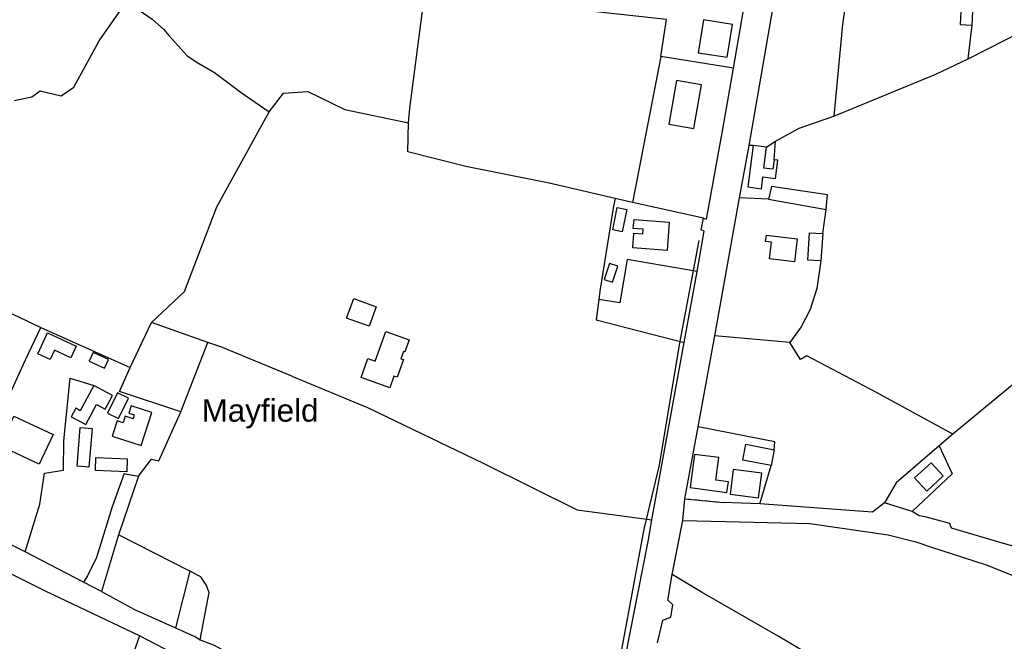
# Model space of a CAD drawing. Extents: x 119999 to 6050531, y -19778 to 3735158.
# Tile 56 of 66: x 2880351 to 3274803, y 1946547 to 2195552. Entities that reach past the tile are written whole.
import ezdxf

# ---------------------------------------------------------------- set-up
doc = ezdxf.new("R2010")
doc.units = 0
doc.header["$LTSCALE"] = 20
doc.linetypes.add('PECK', pattern=[0.2, 0.1, -0.1])
for name, color, linetype in [('90 - SITE GENERALLY', 2, 'Continuous'), ('BLD_OTL_S', 1, 'Continuous'), ('GEN_LIN_D', 3, 'Continuous'), ('GEN_PCK_D', 3, 'PECK'), ('ROADS', 7, 'Continuous'), ('TEXT', 2, 'Continuous'), ('WATER_FTR', 4, 'Continuous')]:
    doc.layers.add(name, color=color, linetype=linetype)
doc.styles.get("Standard").update_dxf_attribs({"font": 'arial.ttf', "height": 2})

# ---------------------------------------------------------------- blocks, each defined once
blk = doc.blocks.new('1586')
at = {"layer": 'BLD_OTL_S'}
for p, q in [((123141.9, 308886.31), (123143.11, 308909.22)), ((123059.51, 308837.46), (123054.2, 308838.16)), ((123082.04, 308802.87), (123081.33, 308791.91)), ((123062.67, 308716.3), (123061.47, 308709.94))]:
    blk.add_line(p, q, dxfattribs=at)
for points in [[(123143.11, 308909.22), (123138.32, 308909.47), (123137.11, 308886.56), (123141.9, 308886.31)], [(123034.33, 308888.55), (123032.21, 308875.34), (123043.81, 308873.49), (123045.92, 308886.69), (123034.33, 308888.55)], [(123023.45, 308864.23), (123020.45, 308846.69), (123030.43, 308844.99), (123033.43, 308862.52), (123023.45, 308864.23)], [(123054.2, 308838.16), (123051.99, 308821.57), (123057.48, 308820.84), (123058.12, 308825.65), (123063.17, 308824.97), (123064.14, 308832.25), (123062.58, 308832.46)], [(123062.58, 308832.46), (123062.07, 308828.65), (123058.4, 308829.14), (123059.51, 308837.46)], [(123003.59, 308812.48), (123001.77, 308803.59), (122997.94, 308804.37), (122999.77, 308813.26), (123003.59, 308812.48)], [(123006.46, 308808.57), (123020.57, 308807.47), (123019.68, 308796.08), (123005.97, 308797.15), (123006.43, 308803.03), (123010, 308802.76), (123010.15, 308804.62), (123006.18, 308804.93), (123006.46, 308808.57)], [(123059.52, 308802.3), (123071.84, 308800.77), (123070.7, 308791.52), (123060.71, 308792.76), (123061.54, 308799.4), (123059.2, 308799.69), (123059.52, 308802.3)], [(123081.33, 308791.91), (123076.04, 308792.25), (123076.74, 308803.21), (123082.04, 308802.87)], [(122996.6, 308790.93), (122994.52, 308784.54), (122997.85, 308783.46), (122999.93, 308789.85), (122996.6, 308790.93)], [(122894.16, 308776.88), (122903.14, 308773.56), (122900.36, 308765.79), (122891.33, 308768.97), (122894.16, 308776.88)], [(122771.53, 308763.05), (122782.93, 308757.77), (122780.78, 308753.12), (122774.28, 308756.13), (122772.55, 308752.39), (122767.65, 308754.66), (122771.53, 308763.05)], [(122897.09, 308745.28), (122899.83, 308752.84), (122902.71, 308751.78), (122907.01, 308763.64), (122916.4, 308760.25), (122914.66, 308755.47), (122914.1, 308755.67), (122913.04, 308752.76), (122914.15, 308752.37), (122911.58, 308745.31), (122910.29, 308745.78), (122908.57, 308741.07), (122897.09, 308745.28)], [(122788.21, 308751.7), (122794.35, 308748.97), (122795.9, 308752.45), (122789.76, 308755.18), (122788.21, 308751.7)], [(122790.11, 308742.05), (122784.63, 308731.91), (122782.83, 308732.88), (122781.01, 308729.51), (122786.85, 308726.36), (122791.16, 308734.35), (122794.53, 308732.52), (122797.52, 308738.04), (122790.11, 308742.05)], [(122799.59, 308739.12), (122795.51, 308730.94), (122799.91, 308728.74), (122803.99, 308736.93), (122799.59, 308739.12)], [(122797.35, 308721.77), (122809.07, 308717.99), (122813.31, 308731.16), (122804.97, 308733.84), (122804.03, 308730.92), (122806.24, 308730.21), (122805.75, 308728.68), (122802.67, 308729.67), (122801.85, 308727.12), (122799.34, 308727.93), (122797.35, 308721.77)], [(122758, 308729.74), (122773.76, 308722.37), (122768.19, 308710.46), (122752.43, 308717.84), (122758, 308729.74)], [(122789.34, 308724.82), (122788.11, 308709.27), (122783.41, 308709.64), (122784.64, 308725.19), (122789.34, 308724.82)], [(123061.47, 308709.94), (123050.01, 308712.11), (123051.21, 308718.46), (123062.67, 308716.3)], [(123030.72, 308714.44), (123028.91, 308701.1), (123043.7, 308699.1), (123044.28, 308703.47), (123039.18, 308704.16), (123040.39, 308713.13), (123030.72, 308714.44)], [(122790.92, 308713.19), (122803.46, 308712.67), (122803.24, 308707.4), (122790.7, 308707.92), (122790.92, 308713.19)], [(123125.46, 308711.05), (123118.88, 308705.01), (123123.72, 308699.75), (123130.29, 308705.79), (123125.46, 308711.05)], [(123046.23, 308708.31), (123044.98, 308698.46), (123056.37, 308697.01), (123057.63, 308706.85), (123046.23, 308708.31)]]:
    blk.add_lwpolyline(points, dxfattribs=at)
at = {"layer": 'GEN_LIN_D'}
for p, q in [((123140.33, 308872.92), (123141.9, 308886.31)), ((123017.22, 308873.8), (123005.81, 308815.33)), ((123046.25, 308869.13), (123017.22, 308873.8)), ((122915.85, 308835.62), (122916.05, 308847.28)), ((123048.76, 308817.16), (123052.55, 308838.11)), ((123054.2, 308838.16), (123052.55, 308838.11)), ((123062.58, 308832.46), (123063.13, 308839.9)), ((123005.81, 308815.33), (122998.96, 308816.92)), ((123038.77, 308761.93), (123048.76, 308817.16)), ((123060.38, 308816.67), (123048.76, 308817.16)), ((123060.38, 308816.67), (123083.41, 308812.53)), ((123034.27, 308809.02), (123005.81, 308815.33)), ((123082.04, 308802.87), (123083.41, 308812.53)), ((123026.55, 308759.24), (123031.71, 308787.72)), ((122804.62, 308749.24), (122813.11, 308767.26)), ((122835.79, 308759.25), (122813.11, 308767.26)), ((122768.79, 308765.26), (122804.62, 308749.24)), ((123032.11, 308725.4), (123038.77, 308761.93)), ((123068.84, 308759.18), (123038.77, 308761.93)), ((123161.89, 308745.31), (123134.17, 308722.49)), ((123026.84, 308696.68), (123032.11, 308725.4)), ((123134.17, 308722.49), (123128.67, 308717.84)), ((123056.81, 308694.65), (123061.47, 308709.94)), ((122808, 308705.65), (122799.99, 308682.14)), ((123056.81, 308694.65), (123042.13, 308695.2)), ((123117.91, 308691.59), (123106.8, 308695.04)), ((123021.72, 308666.37), (123026.08, 308687.92)), ((122799.99, 308682.14), (122793.19, 308659.51)), ((122828.52, 308667.62), (122799.99, 308682.14)), ((122785.86, 308663.26), (122762.5, 308675.34)), ((122828.52, 308667.62), (122822.71, 308644.96))]:
    blk.add_line(p, q, dxfattribs=at)
for points in [[(123052.55, 308838.11), (123063.71, 308902.23), (123069.23, 308937.39), (123072.79, 308938), (123076.48, 308968.27)], [(123046.25, 308869.13), (123052.32, 308904.11), (123056.02, 308923.35)], [(123140.33, 308872.92), (123207.22, 308907.08), (123224.49, 308915.21), (123238.1, 308925.03)], [(123143.07, 308917.94), (123095, 308921.64), (123090.03, 308886.64), (123086.54, 308849.95)], [(122758.2, 308856.23), (122765.28, 308857.59), (122768.58, 308860.11), (122776.93, 308858.01), (122781.98, 308861.54), (122792.14, 308880.14), (122800.89, 308892.56), (122803.37, 308895.76), (122813.42, 308888.78), (122817.92, 308884.76), (122820.17, 308882.04), (122827.39, 308874.07), (122831.74, 308871.33), (122838.46, 308867.42), (122849.09, 308859.44), (122860.28, 308851.66)], [(122916.05, 308847.28), (122916.59, 308853.11), (122922.62, 308899.33)], [(123017.22, 308873.8), (123019.49, 308888.66), (122922.62, 308899.33)], [(123086.54, 308849.95), (123127.43, 308866.69), (123140.33, 308872.92)], [(123034.27, 308809.02), (123035.5, 308808.71), (123042.02, 308844.76), (123046.25, 308869.13)], [(122860.28, 308851.66), (122866.05, 308859.09), (122875.83, 308859.8), (122890.56, 308852.61), (122916.05, 308847.28)], [(122813.11, 308767.26), (122826.32, 308779.71), (122839.36, 308813.55), (122860.28, 308851.66)], [(123063.13, 308839.9), (123072.63, 308845.16), (123086.54, 308849.95)], [(123059.51, 308837.46), (123062.42, 308839.51), (123063.13, 308839.9)], [(122998.96, 308816.92), (122972.43, 308823.11), (122939.03, 308829.8), (122915.85, 308835.62)], [(123083.41, 308812.53), (123083.96, 308818.46), (123061.6, 308821.68), (123060.38, 308816.67)], [(122998.96, 308816.92), (122998.29, 308813.84), (122992.8, 308779.76), (122992.38, 308776.5)], [(123031.71, 308787.72), (123034.62, 308803.79), (123033.33, 308804.41), (123034.27, 308809.02)], [(123032.39, 308800.15), (123024.57, 308758.26), (123016.48, 308710.06), (123010.36, 308684.53), (122997.95, 308617.55), (122992.78, 308590.72), (122990.09, 308580.72), (122987.77, 308573.74), (122986.11, 308570.27), (122978.77, 308570.07), (122971.34, 308573.67), (122969.87, 308571.5)], [(123031.71, 308787.72), (123003.77, 308792.5), (123000.76, 308775.18), (122992.38, 308776.5)], [(123081.33, 308791.91), (123079.66, 308780.85), (123076.98, 308772.49), (123073.4, 308765.56), (123068.84, 308759.18)], [(122737.18, 308781.54), (122751.62, 308773.43), (122768.79, 308765.26)], [(122992.38, 308776.5), (122991.31, 308768.29), (123026.55, 308759.24)], [(122735.92, 308690.26), (122754.72, 308734.64), (122762.7, 308752.29), (122768.79, 308765.26)], [(122824.89, 308731.45), (122825.35, 308732.48), (122835.79, 308759.25)], [(122869.37, 308745.8), (122840.89, 308757.45), (122835.79, 308759.25)], [(123013.6, 308688.19), (123014.09, 308691.18), (123026.55, 308759.24)], [(123134.17, 308722.49), (123103.64, 308739.27), (123075.69, 308753.84), (123073.1, 308752.43), (123068.84, 308759.18)], [(122824.89, 308731.45), (122800.37, 308739.59), (122804.62, 308749.24)], [(122869.37, 308745.8), (122899.68, 308733.16), (122946.25, 308710.73), (122983.64, 308692.22), (123013.6, 308688.19)], [(122762.5, 308675.34), (122768.46, 308694.45), (122770.33, 308706.9), (122777.94, 308708.06), (122778.06, 308719.8), (122780.63, 308744.97), (122790.11, 308742.05)], [(122808, 308705.65), (122813.14, 308712.52), (122816.14, 308711.88), (122824.89, 308731.45)], [(123062.67, 308716.3), (123062.86, 308719.49), (123032.11, 308725.4)], [(123128.67, 308717.84), (123111.47, 308703.04), (123106.8, 308695.04)], [(123128.67, 308717.84), (123133.86, 308706.65), (123117.91, 308691.59)], [(122802.14, 308706.73), (122797.43, 308693.46), (122791.11, 308673.12), (122787.58, 308665.76), (122785.86, 308663.26)], [(123106.8, 308695.04), (123102, 308691.23), (123056.81, 308694.65)], [(123166, 308675.52), (123155.45, 308678.5), (123133.7, 308684.92), (123133.03, 308686.72), (123123.1, 308689.36), (123120.74, 308689.8), (123117.91, 308691.59)], [(122762.5, 308675.34), (122741.85, 308685.61), (122735.92, 308690.26)], [(122989.52, 308571.82), (122999.6, 308615.9), (123011.86, 308678.15), (123012.18, 308679.48), (123013.6, 308688.19)], [(123026.08, 308687.92), (123076.96, 308686.79), (123108.24, 308682.15), (123119.33, 308679.46), (123125.18, 308677.45), (123147.59, 308670.2), (123166.59, 308662.6), (123178.57, 308658.22), (123193.11, 308653.84), (123201.88, 308652.99), (123206.61, 308652.93)], [(122808.39, 308641.7), (122770.93, 308659.48), (122753.29, 308668.29), (122751.65, 308667.79)], [(122832.6, 308640.16), (122836.32, 308659.09), (122835.11, 308662.17), (122832.87, 308665.41), (122828.52, 308667.62)], [(123015.9, 308638.94), (123018.05, 308648.06), (123021.26, 308649.19), (123021.98, 308654.21), (123020.03, 308656.06), (123021.72, 308666.37)], [(123094.63, 308584.68), (123112.07, 308611.67), (123088.55, 308627.13), (123064.19, 308641.56), (123033.82, 308659.05), (123021.72, 308666.37)], [(122793.19, 308659.51), (122806.4, 308652.33), (122822.71, 308644.96)], [(122822.71, 308644.96), (122830.75, 308641.32), (122832.6, 308640.16)], [(122808.39, 308641.7), (122800.09, 308618.26), (122812.97, 308611.89)], [(122830.45, 308630.7), (122825.06, 308633), (122808.39, 308641.7)], [(122832.6, 308640.16), (122836.08, 308638.75), (122838.3, 308637.94), (122848.07, 308632.68), (122896.27, 308608.77), (122944, 308584.67), (122969.87, 308571.5)]]:
    blk.add_lwpolyline(points, dxfattribs=at)
at = {"layer": 'GEN_PCK_D'}
for p, q in [((122802.14, 308706.73), (122804.2, 308706.34)), ((122804.2, 308706.34), (122808, 308705.65)), ((123026.84, 308696.68), (123042.13, 308695.2))]:
    blk.add_line(p, q, dxfattribs=at)
at = {"layer": 'ROADS'}
for p, q in [((123048.76, 308817.16), (123052.55, 308838.11)), ((123038.77, 308761.93), (123048.76, 308817.16)), ((123026.55, 308759.24), (123031.71, 308787.72)), ((123032.11, 308725.4), (123038.77, 308761.93)), ((123026.84, 308696.68), (123032.11, 308725.4)), ((122802.14, 308706.73), (122804.2, 308706.34)), ((122804.2, 308706.34), (122808, 308705.65)), ((122808, 308705.65), (122799.99, 308682.14)), ((123026.08, 308687.92), (123026.84, 308696.68)), ((123026.08, 308687.92), (123026.84, 308696.68)), ((123026.84, 308696.68), (123042.13, 308695.2)), ((123056.81, 308694.65), (123042.13, 308695.2)), ((123117.91, 308691.59), (123106.8, 308695.04)), ((123021.72, 308666.37), (123026.08, 308687.92)), ((122799.99, 308682.14), (122793.19, 308659.51)), ((122785.86, 308663.26), (122762.5, 308675.34)), ((122793.19, 308659.51), (122785.86, 308663.26)), ((122793.19, 308659.51), (122785.86, 308663.26))]:
    blk.add_line(p, q, dxfattribs=at)
for points in [[(123052.55, 308838.11), (123063.71, 308902.23), (123069.23, 308937.39), (123072.79, 308938), (123076.48, 308968.27)], [(123046.25, 308869.13), (123052.32, 308904.11), (123056.02, 308923.35)], [(123034.27, 308809.02), (123035.5, 308808.71), (123042.02, 308844.76), (123046.25, 308869.13)], [(123031.71, 308787.72), (123034.62, 308803.79), (123033.33, 308804.41), (123034.27, 308809.02)], [(123013.6, 308688.19), (123014.09, 308691.18), (123026.55, 308759.24)], [(122802.14, 308706.73), (122797.43, 308693.46), (122791.11, 308673.12), (122787.58, 308665.76), (122785.86, 308663.26)], [(123106.8, 308695.04), (123102, 308691.23), (123056.81, 308694.65)], [(123166, 308675.52), (123155.45, 308678.5), (123133.7, 308684.92), (123133.03, 308686.72), (123123.1, 308689.36), (123120.74, 308689.8), (123117.91, 308691.59)], [(122762.5, 308675.34), (122741.85, 308685.61), (122735.92, 308690.26)], [(122989.52, 308571.82), (122999.6, 308615.9), (123011.86, 308678.15), (123012.18, 308679.48), (123013.6, 308688.19)], [(123026.08, 308687.92), (123076.96, 308686.79), (123108.24, 308682.15), (123119.33, 308679.46), (123125.18, 308677.45), (123147.59, 308670.2), (123166.59, 308662.6), (123178.57, 308658.22), (123193.11, 308653.84), (123201.88, 308652.99), (123206.61, 308652.93)], [(122808.39, 308641.7), (122770.93, 308659.48), (122753.29, 308668.29), (122751.65, 308667.79)], [(123015.9, 308638.94), (123018.05, 308648.06), (123021.26, 308649.19), (123021.98, 308654.21), (123020.03, 308656.06), (123021.72, 308666.37)], [(122793.19, 308659.51), (122806.4, 308652.33), (122822.71, 308644.96)], [(122822.71, 308644.96), (122830.75, 308641.32), (122832.6, 308640.16)], [(122830.45, 308630.7), (122825.06, 308633), (122808.39, 308641.7)], [(122832.6, 308640.16), (122836.08, 308638.75), (122838.3, 308637.94), (122848.07, 308632.68), (122896.27, 308608.77), (122944, 308584.67), (122969.87, 308571.5)]]:
    blk.add_lwpolyline(points, dxfattribs=at)
at = {"layer": 'WATER_FTR'}
blk.add_lwpolyline([(123032.39, 308800.15), (123024.57, 308758.26), (123016.48, 308710.06), (123010.36, 308684.53), (122997.95, 308617.55), (122992.78, 308590.72), (122990.09, 308580.72), (122987.77, 308573.74), (122986.11, 308570.27), (122978.77, 308570.07), (122971.34, 308573.67), (122969.87, 308571.5)], dxfattribs=at)
at = {"layer": 'TEXT', "linetype": 'Continuous', "insert": (122833.25, 308724.81), "char_height": 9, "width": 115.2, "attachment_point": 7, "rotation": 0.0003}
blk.add_mtext('{\\fArial|b0|i0|c0|p34;Mayfield}', dxfattribs=at)

msp = doc.modelspace()

# ---------------------------------------------------------------- block references
at = {"layer": '90 - SITE GENERALLY', "xscale": 1000, "yscale": 1000, "zscale": 1000}
msp.add_blockref('1586', (-119880000.2, -306692999.7), dxfattribs=at)

doc.saveas('drawing.dxf')
